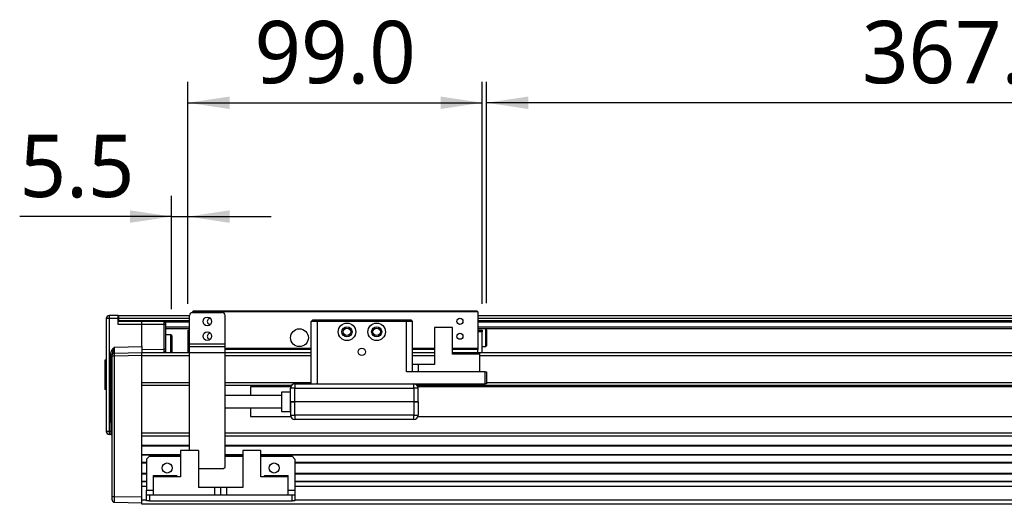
# Model space of a CAD drawing. Header units: millimetres. Extents: x 35 to 2905, y -50 to 2044.
# Tile 6 of 27: x 732 to 1063, y 1016 to 1179. Entities that reach past the tile are written whole.
import ezdxf

# ---------------------------------------------------------------- set-up
doc = ezdxf.new("R2010")
doc.units = ezdxf.units.MM
doc.header["$LTSCALE"] = 7
doc.linetypes.add('SLD-Solid', pattern=[0])
doc.layers.add('DIMNS', color=7, linetype='SLD-Solid')
doc.styles.add('SLDTEXTSTYLE13', font='MSYH.TTC')
doc.dimstyles.new('SLDDIMSTYLE0', dxfattribs={"dimtxt": 21, "dimasz": 14, "dimexe": 0, "dimexo": 0.0625, "dimgap": 5.25, "dimtad": 2, "dimdec": 1, "dimrnd": 1e-09, "dimzin": 12, "dimdsep": 46, "dimtxsty": 'SLDTEXTSTYLE13', "dimsah": 1, "dimcen": 0.09, "dimadec": 0, "dimazin": 3, "dimtfac": 1, "dimtdec": 1, "dimtmove": 0, "dimatfit": 0, "dimfxl": 0, "dimfrac": 2, "dimtolj": 1, "dimtzin": 12, "dimarcsym": 0})
doc.dimstyles.new('SLDDIMSTYLE1', dxfattribs={"dimtxt": 21, "dimasz": 14, "dimexe": 0, "dimexo": 0.0625, "dimgap": 5.25, "dimtad": 2, "dimdec": 1, "dimrnd": 1e-09, "dimzin": 4, "dimdsep": 46, "dimtxsty": 'SLDTEXTSTYLE13', "dimsah": 1, "dimcen": 0.09, "dimadec": 0, "dimazin": 1, "dimtfac": 1, "dimtdec": 1, "dimtofl": 0, "dimtmove": 0, "dimatfit": 3, "dimfxl": 0, "dimfrac": 2, "dimtolj": 1, "dimtzin": 12, "dimarcsym": 0})

# ---------------------------------------------------------------- blocks, each defined once
blk = doc.blocks.new('_D_2')
at = {"layer": 'DIMNS', "color": 7}
for p, q in [((888.74, 1083.2), (888.74, 1157.61)), ((1255.74, 1083.2), (1255.74, 1157.61)), ((1255.74, 1150.61), (888.74, 1150.61))]:
    blk.add_line(p, q, dxfattribs=at)
for points in [[(888.74, 1150.61), (902.74, 1148.51), (902.74, 1152.71)], [(1255.74, 1150.61), (1241.74, 1152.71), (1241.74, 1148.51)]]:
    blk.add_solid(points, dxfattribs=at)
at = {"layer": 'DIMNS', "color": 7, "insert": (1015.13, 1178.16), "char_height": 21, "attachment_point": 1, "style": 'SLDTEXTSTYLE13'}
blk.add_mtext('367.0', dxfattribs=at)
blk = doc.blocks.new('_D_3')
at = {"layer": 'DIMNS', "color": 7}
for p, q in [((782.74, 1081.2), (782.74, 1119.35)), ((788.24, 1083), (788.24, 1119.35)), ((782.74, 1112.35), (731.59, 1112.35)), ((782.74, 1112.35), (788.24, 1112.35)), ((788.24, 1112.35), (816.24, 1112.35))]:
    blk.add_line(p, q, dxfattribs=at)
for points in [[(782.74, 1112.35), (768.74, 1114.45), (768.74, 1110.25)], [(788.24, 1112.35), (802.24, 1110.25), (802.24, 1114.45)]]:
    blk.add_solid(points, dxfattribs=at)
at = {"layer": 'DIMNS', "color": 7, "insert": (731.59, 1139.9), "char_height": 21, "attachment_point": 1, "style": 'SLDTEXTSTYLE13'}
blk.add_mtext('5.5', dxfattribs=at)
blk = doc.blocks.new('_D_4')
at = {"layer": 'DIMNS', "color": 7}
for p, q in [((788.24, 1083), (788.24, 1157.61)), ((887.24, 1083), (887.24, 1157.61)), ((788.24, 1150.61), (887.24, 1150.61))]:
    blk.add_line(p, q, dxfattribs=at)
for points in [[(788.24, 1150.61), (802.24, 1148.51), (802.24, 1152.71)], [(887.24, 1150.61), (873.24, 1152.71), (873.24, 1148.51)]]:
    blk.add_solid(points, dxfattribs=at)
at = {"layer": 'DIMNS', "color": 7, "insert": (810.64, 1178.16), "char_height": 21, "attachment_point": 1, "style": 'SLDTEXTSTYLE13'}
blk.add_mtext('99.0', dxfattribs=at)

msp = doc.modelspace()

# ---------------------------------------------------------------- linework, layer by layer
at = {"color": 7, "linetype": 'SLD-Solid', "lineweight": 25}
for p, q in [((789.7441312, 1080.3107873), (790.0441213, 1080.6107849)), ((790.0441213, 1080.6107849), (885.4441269, 1080.6107849)), ((885.4441269, 1080.6107849), (885.7441171, 1080.3107873)), ((761.7266699, 1078.0582719), (760.7441171, 1078.0582719)), ((760.7441171, 1078.0582719), (760.7441171, 1040.1283961)), ((764.7441252, 1079.1107893), (761.7266699, 1079.0581212)), ((764.7441252, 1078.1109363), (761.7266699, 1078.0582719)), ((761.7266699, 1078.0582719), (761.7266699, 1040.1283961)), ((764.7441252, 1078.1109363), (764.7441252, 1079.1107893)), ((764.7441252, 1076.110787), (764.7441252, 1078.1109363)), ((764.9941369, 1077.110789), (764.7441252, 1077.110789)), ((764.9941369, 1079.1107893), (788.7441142, 1079.1107893)), ((764.9941369, 1078.1107873), (764.9941369, 1079.1107893)), ((764.9941369, 1077.4107866), (764.9941369, 1078.1107873)), ((764.9941369, 1077.110789), (764.9941369, 1077.4107866)), ((788.7441142, 1077.110789), (764.9941369, 1077.110789)), ((772.7441116, 1076.110787), (772.7441116, 1077.110789)), ((788.7441142, 1069.6107887), (788.7441142, 1079.1107893)), ((885.7441171, 1080.3107873), (789.7441312, 1080.3107873)), ((789.7441312, 1080.3107873), (789.7441312, 1080.1107914)), ((789.7441312, 1080.1107914), (799.7441216, 1080.1107914)), ((800.7441087, 1069.6107887), (800.7441087, 1079.1107893)), ((830.2441164, 1077.61079), (829.7441228, 1077.110789)), ((829.7441228, 1056.1107874), (829.7441228, 1077.110789)), ((831.7441269, 1077.110789), (829.7441228, 1077.110789)), ((830.2441164, 1077.61079), (831.9512232, 1077.61079)), ((831.9512232, 1077.61079), (831.7441269, 1077.110789)), ((831.7441269, 1077.110789), (831.7441269, 1056.1107874)), ((861.7441281, 1077.110789), (831.7441269, 1077.110789)), ((831.9512232, 1077.61079), (861.5370168, 1077.61079)), ((861.5370168, 1077.61079), (863.2441236, 1077.61079)), ((861.5370168, 1077.61079), (861.7441281, 1077.110789)), ((861.7441281, 1060.1107881), (861.7441281, 1077.110789)), ((863.7441172, 1077.110789), (861.7441281, 1077.110789)), ((863.2441236, 1077.61079), (863.7441172, 1077.110789)), ((863.7441172, 1077.110789), (863.7441172, 1060.1107881)), ((885.7441171, 1080.3107873), (885.7441171, 1068.1107894)), ((885.7441171, 1079.1107893), (1236.7441281, 1079.1107893)), ((1236.7441281, 1077.110789), (885.7441171, 1077.110789)), ((772.7441116, 1076.110787), (764.7441252, 1076.110787)), ((772.7441116, 1068.6104849), (772.7441116, 1076.110787)), ((780.2528365, 1076.110787), (772.7441116, 1076.110787)), ((780.2528365, 1067.7417025), (780.2528365, 1076.110787)), ((780.7441278, 1076.110787), (780.2528365, 1076.110787)), ((780.7441278, 1067.7417025), (780.7441278, 1076.110787)), ((788.7441142, 1074.6107877), (780.7441278, 1074.6107877)), ((788.2441207, 1074.1107866), (788.7441142, 1074.1107866)), ((788.2441207, 1073.6107894), (788.2441207, 1074.1107866)), ((795.7441135, 1076.0857866), (795.7700713, 1076.0861181)), ((871.244125, 1075.010787), (871.244125, 1062.6107894)), ((877.2441222, 1075.010787), (871.244125, 1075.010787)), ((877.2441222, 1066.1107891), (877.2441222, 1075.010787)), ((1236.7441281, 1074.6107877), (885.7441171, 1074.6107877)), ((885.7441171, 1074.1107866), (887.2441276, 1074.1107866)), ((887.2441276, 1074.1107866), (887.2441276, 1073.6107894)), ((888.7441232, 1074.31079), (888.4441181, 1074.6107877)), ((888.4441181, 1068.6107867), (888.4441181, 1074.6107877)), ((888.7441232, 1074.31079), (888.7441232, 1068.910788)), ((782.4441119, 1072.6107873), (780.7441278, 1072.6107873)), ((782.7441319, 1072.310786), (782.4441119, 1072.6107873)), ((782.4441119, 1068.6107867), (782.4441119, 1072.6107873)), ((782.7441319, 1072.310786), (782.7441319, 1068.6107867)), ((788.2441207, 1066.6107863), (788.2441207, 1073.6107894)), ((795.7441135, 1071.0857876), (795.7700713, 1071.0861154)), ((887.2441276, 1073.6107894), (885.7441171, 1073.6107894)), ((887.2441276, 1066.6107863), (887.2441276, 1073.6107894)), ((763.5301574, 1068.449653), (772.7441116, 1068.6104849)), ((772.7441116, 1068.6104849), (772.7441116, 1066.6107863)), ((772.7441116, 1067.6106356), (780.2528365, 1067.7417025)), ((780.7441278, 1067.7417025), (780.2528365, 1067.7417025)), ((782.4441119, 1066.6107863), (782.4441119, 1068.6107867)), ((782.7441319, 1068.6107867), (782.7441319, 1066.6107863)), ((788.7441142, 1069.6107887), (800.7441087, 1069.6107887)), ((788.7441142, 1068.6107867), (788.7441142, 1069.6107887)), ((788.7441142, 1068.6107867), (800.7441087, 1068.6107867)), ((788.7441142, 1066.6107901), (788.7441142, 1068.6107867)), ((800.7441087, 1068.6107867), (800.7441087, 1069.6107887)), ((800.7441087, 1066.6107901), (800.7441087, 1068.6107867)), ((800.7441087, 1068.1107894), (829.7441228, 1068.1107894)), ((829.7441228, 1067.6107884), (800.7441087, 1067.6107884)), ((863.7441172, 1068.1107894), (871.244125, 1068.1107894)), ((871.244125, 1067.6107884), (863.7441172, 1067.6107884)), ((877.2441222, 1068.1107894), (885.7441171, 1068.1107894)), ((885.7441171, 1067.6107884), (877.2441222, 1067.6107884)), ((885.7441171, 1068.1107894), (885.7441171, 1067.6107884)), ((885.7441171, 1066.6107901), (885.7441171, 1067.6107884)), ((887.2441276, 1068.6107867), (888.4441181, 1068.6107867)), ((888.4441181, 1068.6107867), (888.7441232, 1068.910788)), ((760.7441171, 1064.1084418), (760.2441235, 1064.0646957)), ((760.2441235, 1064.0646957), (760.2441235, 1063.9054321)), ((760.2441235, 1063.9054321), (760.2441235, 1061.4945993)), ((760.7441171, 1063.9499605), (760.4441269, 1063.8970614)), ((760.4441269, 1063.8970614), (760.4441269, 1061.5554631)), ((762.2528597, 1066.0999149), (762.7441211, 1066.0999149)), ((762.2528597, 1043.047908), (762.2528597, 1066.0999149)), ((762.7441211, 1018.2713135), (762.7441211, 1065.4501088)), ((763.5301574, 1065.4501088), (762.7441211, 1065.4501088)), ((763.527952, 1066.4111071), (763.5301574, 1066.4499581)), ((763.5301574, 1066.4499581), (772.7441116, 1066.6107863)), ((772.7441116, 1065.6109371), (763.5301574, 1065.4501088)), ((763.5301574, 1018.2713135), (763.5301574, 1065.4501088)), ((772.7441116, 1066.6107863), (780.2528365, 1066.7418532)), ((772.7441116, 1066.6107863), (788.7441142, 1066.6107863)), ((772.7441116, 1065.610788), (772.7441116, 1066.6107863)), ((772.7441116, 1065.6109371), (772.7441116, 1066.6107863)), ((772.7441116, 1035.4350519), (772.7441116, 1065.6109371)), ((772.7441116, 1056.6107884), (772.7441116, 1065.610788)), ((780.2528365, 1066.7418532), (780.254267, 1066.7806037)), ((788.7441142, 1066.6107901), (800.7441087, 1066.6107901)), ((788.7441142, 1033.7107882), (788.7441142, 1066.6107901)), ((800.7441087, 1028.1107884), (800.7441087, 1066.6107901)), ((800.7441087, 1066.6107863), (829.7441228, 1066.6107863)), ((863.7441172, 1066.6107863), (871.244125, 1066.6107863)), ((877.2441222, 1066.6107863), (878.6441161, 1066.6107863)), ((886.4441289, 1066.1107891), (877.2441222, 1066.1107891)), ((878.6441161, 1066.6107901), (878.1441225, 1066.1107891)), ((878.6441161, 1066.6107901), (886.4441289, 1066.6107901)), ((886.4441289, 1066.1107891), (886.4441289, 1066.6107901)), ((886.4441289, 1066.6107863), (1299.7441216, 1066.6107863)), ((886.4441289, 1060.1107881), (886.4441289, 1066.1107891)), ((760.6085165, 1061.5264803), (760.2441235, 1061.4945993)), ((760.2441235, 1061.4945993), (760.2441235, 1061.4447438)), ((760.7441171, 1061.4447438), (760.2441235, 1061.4447438)), ((760.2441235, 1061.4447438), (760.2441235, 1061.2579614)), ((760.7441171, 1061.3017075), (760.2441235, 1061.2579614)), ((760.2441235, 1061.2579614), (760.2441235, 1061.1035519)), ((760.7441171, 1061.0774152), (760.2441235, 1061.1035519)), ((760.2441235, 1061.1035519), (760.2441235, 1054.2341799)), ((760.4441269, 1061.5554631), (760.7441171, 1061.502564)), ((865.7441213, 1062.6107894), (863.7441172, 1062.6107894)), ((865.7441213, 1062.6107894), (865.7441213, 1060.1107881)), ((871.244125, 1062.6107894), (865.7441213, 1062.6107894)), ((888.2441296, 1060.1107881), (861.7441281, 1060.1107881)), ((888.2441296, 1056.1107874), (888.2441296, 1060.1107881)), ((888.2441296, 1060.1107881), (888.7441232, 1060.1107881)), ((888.7441232, 1060.1107881), (888.7441232, 1056.1107874)), ((760.7441171, 1054.2080432), (760.2441235, 1054.2341799)), ((760.2441235, 1054.2341799), (760.2441235, 1054.1952767)), ((760.7441171, 1054.1515343), (760.2441235, 1054.1952767)), ((760.2441235, 1054.1952767), (760.2441235, 1054.1614622)), ((760.7441171, 1054.1177199), (760.2441235, 1054.1614622)), ((760.2441235, 1054.1614622), (760.2441235, 1054.1568801)), ((760.7441171, 1054.113134), (760.2441235, 1054.1568801)), ((772.7441116, 1056.6107884), (788.7441142, 1056.6107884)), ((772.7441116, 1055.6107864), (788.7441142, 1055.6107864)), ((772.7441116, 1039.6107875), (772.7441116, 1055.6107864)), ((800.7441087, 1056.6107884), (829.7441228, 1056.6107884)), ((800.7441087, 1055.6107864), (823.126085, 1055.6107864)), ((822.8299095, 1055.1107891), (809.2441185, 1055.1107891)), ((809.2441185, 1055.1107891), (809.2441185, 1052.1607876)), ((824.2441191, 1054.6107881), (822.7441235, 1054.6107881)), ((822.7441235, 1050.1107902), (822.7441235, 1054.6107881)), ((824.2441191, 1056.1107874), (831.5441235, 1056.1107874)), ((824.2441191, 1056.1107874), (824.2441191, 1054.6107881)), ((824.2441191, 1050.1107902), (824.2441191, 1054.6107881)), ((824.2441191, 1054.6107881), (864.2441257, 1054.6107881)), ((831.7441269, 1056.1107874), (831.5441235, 1056.1107874)), ((831.7441269, 1056.1107874), (888.2441296, 1056.1107874)), ((864.2441257, 1054.6107881), (864.2441257, 1056.1107874)), ((864.2441257, 1054.6107881), (864.2441257, 1050.1107902)), ((865.7441213, 1054.6107881), (864.2441257, 1054.6107881)), ((865.3621598, 1055.6107864), (1293.1260838, 1055.6107864)), ((1292.8299083, 1055.1107891), (865.6583353, 1055.1107891)), ((865.7441213, 1050.1107902), (865.7441213, 1054.6107881)), ((888.7441232, 1056.1107874), (888.2441296, 1056.1107874)), ((888.7441232, 1056.6107884), (1299.7441216, 1056.6107884)), ((819.7441323, 1052.1607876), (800.7441087, 1052.1607876)), ((822.6941152, 1053.3607893), (819.7441323, 1053.3607893)), ((819.7441323, 1053.3607893), (819.7441323, 1046.8607892)), ((822.6941152, 1046.8607892), (822.6941152, 1053.3607893)), ((822.7441235, 1052.9357896), (822.6941152, 1052.9357896)), ((800.7441087, 1048.060789), (819.7441323, 1048.060789)), ((809.2441185, 1048.060789), (809.2441185, 1045.1107875)), ((822.6941152, 1047.2857889), (822.7441235, 1047.2857889)), ((822.7441235, 1050.1107902), (822.7441235, 1045.6107885)), ((864.2441257, 1050.1107902), (824.2441191, 1050.1107902)), ((824.2441191, 1045.6107885), (824.2441191, 1050.1107902)), ((864.2441257, 1050.1107902), (864.2441257, 1045.6107885)), ((865.7441213, 1050.1107902), (865.7441213, 1045.6107885)), ((809.2441185, 1045.1107875), (822.8299095, 1045.1107875)), ((819.7441323, 1046.8607892), (822.6941152, 1046.8607892)), ((822.7441235, 1045.6107885), (824.2441191, 1045.6107885)), ((864.2441257, 1045.6107885), (824.2441191, 1045.6107885)), ((824.2441191, 1045.6107885), (824.2441191, 1044.1107892)), ((864.2441257, 1044.1107892), (824.2441191, 1044.1107892)), ((864.2441257, 1045.6107885), (865.7441213, 1045.6107885)), ((864.2441257, 1044.1107892), (864.2441257, 1045.6107885)), ((865.6583353, 1045.1107875), (1292.8299083, 1045.1107875)), ((762.7441211, 1043.047908), (762.2528597, 1043.047908)), ((762.2528597, 1043.047908), (762.2528597, 1040.1736677)), ((761.7266699, 1040.1283961), (760.7441171, 1040.1283961)), ((762.2528597, 1040.1192114), (761.7266699, 1040.1283961)), ((762.2528597, 1039.1193621), (761.7266699, 1039.1285468)), ((762.2528597, 1040.1736677), (762.7441211, 1040.1736677)), ((762.2528597, 1040.1192114), (762.2528597, 1040.1736677)), ((762.7441211, 1040.1192114), (762.2528597, 1040.1192114)), ((772.7441116, 1039.6107875), (788.7441142, 1039.6107875)), ((772.7441116, 1038.6107873), (788.7441142, 1038.6107873)), ((772.7441116, 1035.4350519), (772.7441116, 1038.6107873)), ((800.7441087, 1039.6107875), (1343.7441214, 1039.6107875)), ((800.7441087, 1038.6107873), (1343.7441214, 1038.6107873)), ((772.7441116, 1035.2229208), (772.7441116, 1035.4350519)), ((772.7441116, 1032.3986553), (772.7441116, 1035.2229208)), ((772.7441116, 1032.1865242), (772.7441116, 1032.3986553)), ((772.7441116, 1029.8107874), (772.7441116, 1032.1865242)), ((775.2441092, 1031.8107877), (774.2441221, 1030.8107876)), ((774.2441221, 1030.8107876), (774.2441221, 1020.3107877)), ((775.2441092, 1031.8107877), (785.744123, 1031.8107877)), ((785.744123, 1033.7107882), (785.744123, 1024.8107875)), ((791.7441352, 1033.7107882), (785.744123, 1033.7107882)), ((791.7441352, 1033.7107882), (791.7441352, 1021.3107879)), ((800.7441087, 1031.8107877), (806.7441209, 1031.8107877)), ((806.7441209, 1033.7107882), (806.7441209, 1021.3107879)), ((812.7441331, 1033.7107882), (806.7441209, 1033.7107882)), ((812.7441331, 1024.8107875), (812.7441331, 1033.7107882)), ((812.7441331, 1031.8107877), (823.2441171, 1031.8107877)), ((824.2441191, 1030.8107876), (823.2441171, 1031.8107877)), ((824.2441191, 1030.8107876), (824.2441191, 1020.3107877)), ((772.7441116, 1029.5107879), (772.7441116, 1029.8107874)), ((772.7441116, 1029.5107879), (774.2441221, 1029.5107879)), ((772.7441116, 1026.1107881), (772.7441116, 1029.5107879)), ((791.7441352, 1027.6107883), (800.2441152, 1027.6107883)), ((800.2441152, 1027.6107883), (800.7441087, 1028.1107884)), ((824.2441191, 1029.5107879), (1320.2441259, 1029.5107879)), ((772.7441116, 1026.1107881), (774.2441221, 1026.1107881)), ((772.7441116, 1025.8107877), (772.7441116, 1026.1107881)), ((772.7441116, 1023.4350518), (772.7441116, 1025.8107877)), ((776.5441163, 1025.3107876), (784.3441292, 1025.3107876)), ((776.5441163, 1025.3107876), (776.5441163, 1024.8107875)), ((776.5441163, 1024.8107875), (776.5441163, 1018.8107877)), ((785.744123, 1024.8107875), (776.5441163, 1024.8107875)), ((784.8441227, 1024.8107875), (784.3441292, 1025.3107876)), ((821.94411, 1024.8107875), (812.7441331, 1024.8107875)), ((814.144127, 1025.3107876), (813.6441334, 1024.8107875)), ((814.144127, 1025.3107876), (821.94411, 1025.3107876)), ((821.94411, 1024.8107875), (821.94411, 1025.3107876)), ((821.94411, 1018.8107877), (821.94411, 1024.8107875)), ((824.2441191, 1026.1107881), (1320.2441259, 1026.1107881)), ((772.7441116, 1023.2229198), (772.7441116, 1023.4350518)), ((772.7441116, 1021.6107878), (772.7441116, 1023.2229198)), ((774.2441221, 1021.6107878), (772.7441116, 1021.6107878)), ((772.7441116, 1017.1107875), (772.7441116, 1021.6107878)), ((772.7441116, 1018.1104855), (772.7441116, 1021.6107878)), ((797.244124, 1021.3107879), (791.7441352, 1021.3107879)), ((797.244124, 1018.8107877), (797.244124, 1021.3107879)), ((799.2441281, 1021.3107879), (797.244124, 1021.3107879)), ((799.2441281, 1018.8107877), (799.2441281, 1021.3107879)), ((801.2441321, 1021.3107879), (799.2441281, 1021.3107879)), ((801.2441321, 1021.3107879), (801.2441321, 1018.8107877)), ((806.7441209, 1021.3107879), (801.2441321, 1021.3107879)), ((1320.2441259, 1021.6107878), (824.2441191, 1021.6107878)), ((762.7441211, 1018.2713135), (763.5301574, 1018.2713135)), ((763.5301574, 1018.2713135), (772.7441116, 1018.1104855)), ((774.2441221, 1018.8107877), (774.2441221, 1020.3107877)), ((774.2441221, 1016.8107877), (774.2441221, 1018.8107877)), ((774.2441221, 1018.8107877), (775.2441092, 1018.8107877)), ((775.2441092, 1018.8107877), (775.2441092, 1016.8107877)), ((775.2441092, 1018.8107877), (823.2441171, 1018.8107877)), ((823.2441171, 1016.8107877), (823.2441171, 1018.8107877)), ((823.2441171, 1018.8107877), (824.2441191, 1018.8107877)), ((824.2441191, 1020.3107877), (824.2441191, 1018.8107877)), ((824.2441191, 1018.8107877), (824.2441191, 1016.8107877)), ((763.5301574, 1016.2716181), (772.7441116, 1016.1107878)), ((772.7441116, 1017.1107875), (774.2441221, 1017.1107875)), ((772.7441116, 1015.6107878), (772.7441116, 1017.1107875)), ((1372.7441354, 1015.6107878), (772.7441116, 1015.6107878)), ((775.2441092, 1016.8107877), (774.2441221, 1016.8107877)), ((775.2441092, 1016.8107877), (823.2441171, 1016.8107877)), ((824.2441191, 1016.8107877), (823.2441171, 1016.8107877)), ((824.2441191, 1017.1107875), (1320.2441259, 1017.1107875))]:
    msp.add_line(p, q, dxfattribs=at)
at = {"color": 8, "linetype": 'SLD-Solid', "lineweight": 25}
for p, q in [((788.7441142, 1078.1107873), (764.9941369, 1078.1107873)), ((764.9941369, 1077.4107866), (788.7441142, 1077.4107866)), ((1236.7441281, 1078.1107873), (885.7441171, 1078.1107873)), ((885.7441171, 1077.4107866), (1236.7441281, 1077.4107866)), ((788.7441142, 1076.8911571), (780.6581183, 1076.8911571)), ((780.7441278, 1075.3304206), (788.7441142, 1075.3304206)), ((1236.7441281, 1076.8911571), (885.7441171, 1076.8911571)), ((885.7441171, 1075.3304206), (1236.7441281, 1075.3304206)), ((788.7441142, 1073.6107894), (788.2441207, 1073.6107894)), ((760.4441269, 1063.8940998), (760.2441235, 1063.9054321)), ((772.7441116, 1065.610788), (788.7441142, 1065.610788)), ((800.7441087, 1065.610788), (829.7441228, 1065.610788)), ((863.7441172, 1065.610788), (871.244125, 1065.610788)), ((886.4441289, 1065.610788), (1299.7441216, 1065.610788)), ((772.7441116, 1035.4350519), (788.7441142, 1035.4350519)), ((772.7441116, 1035.2229208), (788.7441142, 1035.2229208)), ((800.7441087, 1035.4350519), (1343.7441214, 1035.4350519)), ((800.7441087, 1035.2229208), (1343.7441214, 1035.2229208)), ((772.7441116, 1032.3986553), (785.744123, 1032.3986553)), ((772.7441116, 1032.1865242), (785.744123, 1032.1865242)), ((800.7441087, 1032.3986553), (806.7441209, 1032.3986553)), ((800.7441087, 1032.1865242), (806.7441209, 1032.1865242)), ((812.7441331, 1032.3986553), (1331.7441269, 1032.3986553)), ((812.7441331, 1032.1865242), (1331.7441269, 1032.1865242)), ((772.7441116, 1029.8107874), (774.2441221, 1029.8107874)), ((824.2441191, 1029.8107874), (1320.2441259, 1029.8107874)), ((772.7441116, 1025.8107877), (774.2441221, 1025.8107877)), ((824.2441191, 1025.8107877), (1320.2441259, 1025.8107877)), ((772.7441116, 1023.4350518), (774.2441221, 1023.4350518)), ((772.7441116, 1023.2229198), (774.2441221, 1023.2229198)), ((824.2441191, 1023.4350518), (1320.2441259, 1023.4350518)), ((824.2441191, 1023.2229198), (1320.2441259, 1023.2229198)), ((774.2441221, 1020.3107877), (776.5441163, 1020.3107877)), ((821.94411, 1020.3107877), (824.2441191, 1020.3107877))]:
    msp.add_line(p, q, dxfattribs=at)
at = {"color": 7, "linetype": 'SLD-Solid', "lineweight": 25, "flags": 128}
for points in [[(762.7441211, 1065.6500787), (762.7591713, 1065.8044398), (762.8029509, 1065.9511678)], [(762.7441211, 1017.0714963), (762.7591713, 1016.9171362), (762.8012224, 1016.7747133)]]:
    msp.add_lwpolyline(points, dxfattribs=at)
at = {"color": 7, "linetype": 'SLD-Solid', "lineweight": 25}
for centre, radius in [((794.7441235, 1077.1107883), 1.45), ((879.7441235, 1077.1107883), 1.025), ((825.7441235, 1071.6107883), 3), ((841.7441235, 1073.6107883), 2.95), ((841.7441235, 1073.6107883), 1.7), ((841.7441235, 1073.6107883), 1.25), ((851.7441235, 1073.6107883), 2.95), ((851.7441235, 1073.6107883), 1.7), ((851.7441235, 1073.6107883), 1.25), ((794.7441235, 1072.1107883), 1.45), ((879.7441235, 1072.1107883), 1.025), ((846.7441235, 1066.8607883), 1.25), ((781.2441235, 1027.8107876), 1.7), ((817.2441235, 1027.8107876), 1.7)]:
    msp.add_circle(centre, radius, dxfattribs=at)
for centre, radius, start, end in [((761.7441235, 1078.0582703), 1, 91, 180), ((776.0860401, 1078.5581965), 14.3680701, 178.006040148, 181.993959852), ((780.2441235, 1076.6107878), 0.5, 0, 90), ((789.7441235, 1079.1107883), 1, 90, 180), ((795.7441235, 1077.1107883), 1.025, 88.549980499, 270), ((799.7441235, 1079.1107883), 1, 0, 90), ((795.7441235, 1072.1107883), 1.025, 88.549980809, 270), ((780.2441235, 1067.241777), 0.5, 319.280212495, 0), ((763.5441235, 1065.6500794), 0.8, 91, 118.424804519), ((780.2441235, 1067.241777), 0.5, 271, 301.100108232), ((824.2441235, 1054.6107883), 1.5, 90, 180), ((864.2441235, 1054.6107883), 1.5, 0, 90), ((824.2441235, 1045.6107883), 1.5, 180, 270), ((864.2441235, 1045.6107883), 1.5, 270, 0), ((761.7441235, 1040.1283952), 1, 180, 269), ((776.0860537, 1039.6284715), 14.3680837, 178.006042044, 181.993957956), ((762.2441235, 1038.6194392), 0.5, 45.219629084, 89), ((762.2441235, 1038.6194392), 0.5, 20.129954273, 41.780678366), ((763.5441235, 1017.0714963), 0.8, 238.762715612, 269)]:
    msp.add_arc(centre, radius, start, end, dxfattribs=at)
for points, knots in [([(780.2528365, 1076.110787), (780.2527928, 1076.2148092), (780.2526979, 1076.4405435), (780.251553, 1076.7041418), (780.2499452, 1076.8908529), (780.2482391, 1077.0097581), (780.2462489, 1077.093991), (780.2448523, 1077.1050853), (780.2441343, 1077.110789)], [0, 0, 0, 0, 0.1986132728, 0.431002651, 0.5604771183, 0.6984726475, 0.8449823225, 1, 1, 1, 1]), ([(780.7441278, 1076.110787), (780.7441278, 1076.1736645), (780.7441278, 1076.2706644), (780.7441278, 1076.3871966), (780.7441278, 1076.4667056), (780.7441278, 1076.5313992), (780.7441278, 1076.5936888), (780.7441278, 1076.6040706), (780.7441278, 1076.610788)], [0, 0, 0, 0, 0.2394268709, 0.3693587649, 0.4999731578, 0.6299137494, 0.7605393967, 1, 1, 1, 1]), ([(762.2528597, 1066.0999149), (762.2749495, 1066.3147406), (762.3218738, 1066.7710847), (762.7490119, 1067.5972118), (763.2211662, 1068.11246), (763.5301574, 1068.449653)], [0, 0, 0, 0, 0.2351106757, 0.4994347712, 1, 1, 1, 1]), ([(763.5301574, 1068.449653), (763.3508245, 1068.0656612), (762.9923728, 1067.2981364), (762.8268387, 1066.4991629), (762.7441211, 1066.0999149)], [0, 0, 0, 0, 0.50029879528, 1, 1, 1, 1]), ([(763.5301574, 1066.4499581), (763.5292715, 1066.4580428), (763.527523, 1066.4739993), (763.5252944, 1066.6361357), (763.5237727, 1066.9997462), (763.5252944, 1067.5438692), (763.527523, 1068.0443092), (763.5292715, 1068.3133423), (763.5301574, 1068.449653)], [0, 0, 0, 0, 0.1304202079, 0.2574094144, 0.5000000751, 0.7425833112, 0.8695749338, 1, 1, 1, 1]), ([(780.7441278, 1067.241776), (780.7441278, 1067.2484839), (780.7441278, 1067.258799), (780.7441278, 1067.3208929), (780.7441278, 1067.3851464), (780.7441278, 1067.4649034), (780.7441278, 1067.5813609), (780.7441278, 1067.6788308), (780.7441278, 1067.7417025)], [0, 0, 0, 0, 0.239456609, 0.3682297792, 0.4999972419, 0.6287638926, 0.7605387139, 1, 1, 1, 1]), ([(780.7441278, 1066.6107863), (780.7441278, 1066.7874773), (780.7441278, 1067.1573147), (780.7441278, 1067.2127994), (780.7441278, 1067.241776)], [0, 0, 0, 0, 0.4777530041, 1, 1, 1, 1]), ([(762.7441211, 1065.6500787), (762.7441211, 1065.647424), (762.7441211, 1065.6421318), (762.7441211, 1065.5943492), (762.7441211, 1065.5290218), (762.7441211, 1065.4763573), (762.7441211, 1065.4501088)], [0, 0, 0, 0, 0.2508734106, 0.5001384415, 0.7508638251, 1, 1, 1, 1]), ([(763.527654, 1066.4292939), (763.4545028, 1066.4252767), (763.3031346, 1066.4169641), (763.0905855, 1066.3181382), (762.9073671, 1066.1594864), (762.834962, 1066.0137317), (762.7991064, 1065.9415528)], [0, 0, 0, 0, 0.2357162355, 0.4877562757, 0.7463329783, 1, 1, 1, 1]), ([(780.2544161, 1066.7625025), (780.3000802, 1066.7637985), (780.3942803, 1066.7664718), (780.5272927, 1066.825882), (780.6419299, 1066.9234422), (780.6873033, 1067.0145156), (780.7097359, 1067.0595423)], [0, 0, 0, 0, 0.2374723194, 0.4898797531, 0.7477962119, 1, 1, 1, 1]), ([(824.2441191, 1050.1107902), (824.0475641, 1050.1107902), (823.6544547, 1050.1107902), (823.1586452, 1050.1107902), (822.8117744, 1050.1107902), (822.7666738, 1050.1107902), (822.7441235, 1050.1107902)], [0, 0, 0, 0, 0.2499998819, 0.4999988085, 0.7499994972, 1, 1, 1, 1]), ([(822.7441235, 1050.1107902), (822.7666738, 1050.1107902), (822.8117744, 1050.1107902), (823.1586452, 1050.1107902), (823.6544547, 1050.1107902), (824.0475641, 1050.1107902), (824.2441191, 1050.1107902)], [0, 0, 0, 0, 0.2500005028, 0.5000011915, 0.7500001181, 1, 1, 1, 1]), ([(865.7441213, 1050.1107902), (865.721577, 1050.1107902), (865.6764884, 1050.1107902), (865.3296123, 1050.1107902), (864.8337927, 1050.1107902), (864.4406802, 1050.1107902), (864.2441257, 1050.1107902)], [0, 0, 0, 0, 0.2499982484, 0.4999979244, 0.7500011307, 1, 1, 1, 1]), ([(864.2441257, 1050.1107902), (864.4406802, 1050.1107902), (864.8337927, 1050.1107902), (865.3296123, 1050.1107902), (865.6764884, 1050.1107902), (865.721577, 1050.1107902), (865.7441213, 1050.1107902)], [0, 0, 0, 0, 0.2499988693, 0.5000020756, 0.7500017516, 1, 1, 1, 1]), ([(762.2528597, 1040.1192114), (762.2537708, 1039.9881734), (762.2555928, 1039.7261202), (762.2560528, 1039.3955849), (762.2555928, 1039.1643868), (762.2537708, 1039.1343712), (762.2528597, 1039.1193621)], [0, 0, 0, 0, 0.25002172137, 0.49999988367, 0.74997804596, 1, 1, 1, 1]), ([(762.2544094, 1039.1399574), (762.3005571, 1039.1322128), (762.396223, 1039.1161581), (762.5306069, 1039.0430888), (762.645699, 1038.9346122), (762.6895905, 1038.8428609), (762.7115472, 1038.7969625)], [0, 0, 0, 0, 0.2324770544, 0.4819332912, 0.7408375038, 1, 1, 1, 1]), ([(762.7441211, 1017.0714963), (762.7441211, 1017.0876076), (762.7441211, 1017.1124745), (762.7441211, 1017.2618241), (762.7441211, 1017.4167896), (762.7441211, 1017.6077405), (762.7441211, 1017.8873497), (762.7441211, 1018.1204216), (762.7441211, 1018.2713135)], [0, 0, 0, 0, 0.2394576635, 0.3695875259, 0.5000002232, 0.6301272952, 0.7605426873, 1, 1, 1, 1]), ([(763.5301574, 1016.2716181), (763.5284587, 1016.3017025), (763.5250613, 1016.3618704), (763.5233624, 1016.8243004), (763.5250613, 1017.4852525), (763.5284587, 1018.0092908), (763.5301574, 1018.2713135)], [0, 0, 0, 0, 0.2500035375, 0.5000000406, 0.7499965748, 1, 1, 1, 1]), ([(762.799166, 1016.7799049), (762.8350749, 1016.7079577), (762.9077543, 1016.562337), (763.0913058, 1016.4078042), (763.3044157, 1016.3152877), (763.4546643, 1016.3136842), (763.527654, 1016.3129053)], [0, 0, 0, 0, 0.2513480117, 0.50872663, 0.7613429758, 1, 1, 1, 1])]:
    msp.add_open_spline(points, degree=3, knots=knots, dxfattribs=at)
at = {"color": 8, "linetype": 'SLD-Solid', "lineweight": 25}
for points, knots in [([(780.254267, 1066.7806037), (780.2547642, 1066.7896427), (780.2562735, 1066.8170856), (780.2569392, 1067.0213084), (780.256013, 1067.3479035), (780.2538953, 1067.610435), (780.2528365, 1067.7417025)], [0, 0, 0, 0, 0.1406830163, 0.4271189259, 0.7135555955, 1, 1, 1, 1]), ([(763.5301574, 1065.4501088), (763.5285177, 1065.5813662), (763.5252382, 1065.8438807), (763.523906, 1066.170454), (763.5248428, 1066.3746287), (763.5271826, 1066.4020795), (763.527952, 1066.4111071)], [0, 0, 0, 0, 0.28653244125, 0.57306411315, 0.85959654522, 1, 1, 1, 1])]:
    msp.add_open_spline(points, degree=3, knots=knots, dxfattribs=at)

# ---------------------------------------------------------------- dimensions: what is measured, and where the dimension line sits
at = {"layer": 'DIMNS', "color": 7}
for base, p1, p2, dimstyle, picture, middle in [((887.2441235, 1150.6107883), (788.2441235, 1074.1107883), (887.2441235, 1074.1107883), 'SLDDIMSTYLE1', '_D_4', (836.5142985, 1150.6107883)), ((888.7441235, 1150.6107883), (1255.7441235, 1074.3107883), (888.7441235, 1074.3107883), 'SLDDIMSTYLE1', '_D_2', (1048.5869607, 1150.6107883)), ((788.2441235, 1112.3473656), (782.7441235, 1072.3107878), (788.2441235, 1074.1107883), 'SLDDIMSTYLE0', '_D_3', (749.8801645, 1112.3473656))]:
    dim = msp.add_linear_dim(base=base, p1=p1, p2=p2, dimstyle=dimstyle, dxfattribs=at)
    dim.commit()
    dim.dimension.update_dxf_attribs({"geometry": picture, "text_midpoint": middle, "dimtype": 160})

doc.saveas('drawing.dxf')
